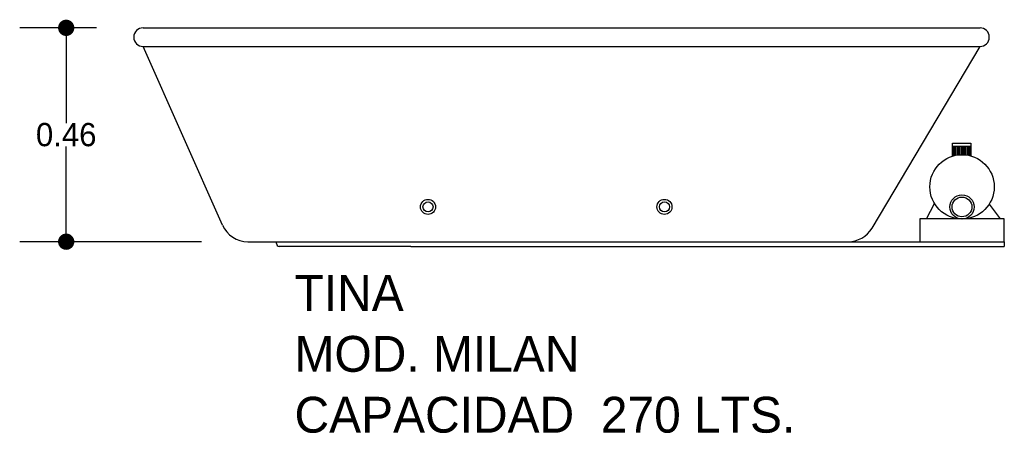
# Model space of a CAD drawing. Header units: millimetres. Extents: x 150.38 to 152.5, y 146.15 to 147.04.
import ezdxf

# ---------------------------------------------------------------- set-up
doc = ezdxf.new("R2010")
doc.units = ezdxf.units.MM
for name, color, linetype in [('cotas', 3, 'Continuous'), ('limies2', 2, 'Continuous'), ('limites', 1, 'Continuous')]:
    doc.layers.add(name, color=color, linetype=linetype)
doc.styles.add('77', font='txt')
doc.dimstyles.new('cotas1', dxfattribs={"dimtxt": 0.05, "dimasz": 0.035, "dimexe": 0.1, "dimexo": 0.1, "dimgap": 0, "dimtad": 0, "dimtih": 1, "dimtoh": 1, "dimzin": 1, "dimdsep": 46, "dimtxsty": 'Standard', "dimblk": 'DOT', "dimcen": 0.2, "dimadec": 0, "dimazin": 0, "dimtm": 1e-09, "dimtfac": 1, "dimtix": 1, "dimtmove": 0, "dimatfit": 3, "dimfxl": 0, "dimarcsym": 0})

# ---------------------------------------------------------------- blocks, each defined once
blk = doc.blocks.new('_Dot')
at = {"layer": 'limies2', "color": 0, "lineweight": -2}
blk.add_line((-0.5, 0), (-1, 0), dxfattribs=at)
at = {"layer": 'limies2', "color": 0, "const_width": 0.5}
blk.add_lwpolyline([(-0.25, 0, 1), (0.25, 0, 1)], format="xyb", close=True, dxfattribs=at)
blk = doc.blocks.new('*D1')
at = {"layer": 'cotas', "color": 0, "lineweight": -2}
for p, q in [((150.5494, 147.0211), (150.384, 147.0211)), ((150.484, 146.9861), (150.484, 146.8161)), ((150.484, 146.5961), (150.484, 146.7661)), ((150.775, 146.5611), (150.384, 146.5611))]:
    blk.add_line(p, q, dxfattribs=at)
at = {"layer": 'Defpoints', "color": 0}
for p in [(150.6494, 147.0211), (150.484, 146.5611), (150.875, 146.5611)]:
    blk.add_point(p, dxfattribs=at)
at = {"layer": 'cotas', "color": 0, "lineweight": -2, "xscale": 0.035, "yscale": 0.035, "zscale": 0.035}
for p, rotation in [((150.484, 147.0211), 90), ((150.484, 146.5611), 270)]:
    blk.add_blockref('_Dot', p, dxfattribs=dict(at, rotation=rotation))
at = {"layer": 'cotas', "color": 0, "insert": (150.484, 146.7911), "char_height": 0.05, "attachment_point": 5}
blk.add_mtext('0.46', dxfattribs=at)

msp = doc.modelspace()

# ---------------------------------------------------------------- hatches: boundary and pattern name
at = {"layer": 'limites'}
h = msp.add_hatch(dxfattribs=at)
h.set_pattern_fill('LINE', color=256, scale=0.000968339, angle=90, style=0)
h.set_pattern_definition([(90, (-40.3820014, -55.719832), (-0.003074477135, 2e-19), [])])
h.paths.add_polyline_path([(152.4299, 146.7455), (152.4299, 146.7667), (152.39, 146.7667), (152.39, 146.7451, -0.14758)])

# ---------------------------------------------------------------- linework, layer by layer
at = {"layer": 'limies2'}
for p, q in [((150.6494, 147.0211), (152.4494, 147.0211)), ((150.8202, 146.5968), (150.6494, 146.9811)), ((150.6494, 146.9811), (152.4494, 146.9811)), ((152.2172, 146.5905), (152.4494, 146.9811)), ((150.875, 146.5611), (152.1656, 146.5611)), ((150.9363, 146.5571), (150.9363, 146.5611)), ((151.2254, 146.5511), (150.9423, 146.5511)), ((151.2254, 146.5511), (152.1656, 146.5511)), ((152.1656, 146.5611), (152.5016, 146.5611)), ((152.1656, 146.5511), (152.5016, 146.5511)), ((152.5016, 146.5611), (152.5016, 146.5511))]:
    msp.add_line(p, q, dxfattribs=at)
for centre, radius in [((151.2622, 146.636), 0.0162), ((151.2622, 146.636), 0.0108), ((151.7707, 146.636), 0.0162), ((151.7707, 146.636), 0.0108)]:
    msp.add_circle(centre, radius, dxfattribs=at)
for centre, radius, start, end in [((150.6494, 147.0011), 0.02, 90, 270), ((152.4494, 147.0011), 0.02, 270, 90), ((150.875, 146.6211), 0.06, 203.9574, 270), ((152.1656, 146.6211), 0.06, 270, 329.2731), ((150.9423, 146.5571), 0.006, 180, 270)]:
    msp.add_arc(centre, radius, start, end, dxfattribs=at)
at = {"layer": 'limites'}
for p, q in [((152.39, 146.7447), (152.39, 146.7733)), ((152.39, 146.7733), (152.4299, 146.7733)), ((152.4299, 146.7733), (152.4299, 146.7447)), ((152.39, 146.7667), (152.4299, 146.7667)), ((152.3341, 146.61), (152.3516, 146.6432)), ((152.469, 146.642), (152.4924, 146.61))]:
    msp.add_line(p, q, dxfattribs=at)
msp.add_lwpolyline([(152.3197, 146.5611), (152.5016, 146.5611), (152.5016, 146.61), (152.3197, 146.61)], close=True, dxfattribs=at)
for centre, radius in [((152.4107, 146.6791), 0.0692), ((152.4106, 146.6359), 0.026), ((152.4106, 146.6359), 0.0213)]:
    msp.add_circle(centre, radius, dxfattribs=at)

# ---------------------------------------------------------------- texts
at = {"layer": 'limies2', "style": '77'}
for s, height, p in [('TINA', 0.07708, (150.9751, 146.4121)), ('MOD. MILAN', 0.07708, (150.9751, 146.2813)), ('CAPACIDAD  270 LTS.', 0.077085, (150.9751, 146.1504))]:
    msp.add_text(s, height=height, dxfattribs=at).set_placement(p)

# ---------------------------------------------------------------- dimensions: what is measured, and where the dimension line sits
at = {"layer": 'cotas'}
dim = msp.add_linear_dim(base=(150.484, 146.5611), p1=(150.6494, 147.0211), p2=(150.875, 146.5611), angle=90, dimstyle='cotas1', dxfattribs=at)
dim.commit()
dim.dimension.update_dxf_attribs({"geometry": '*D1', "text_midpoint": (150.484, 146.7911)})

doc.saveas('drawing.dxf')
